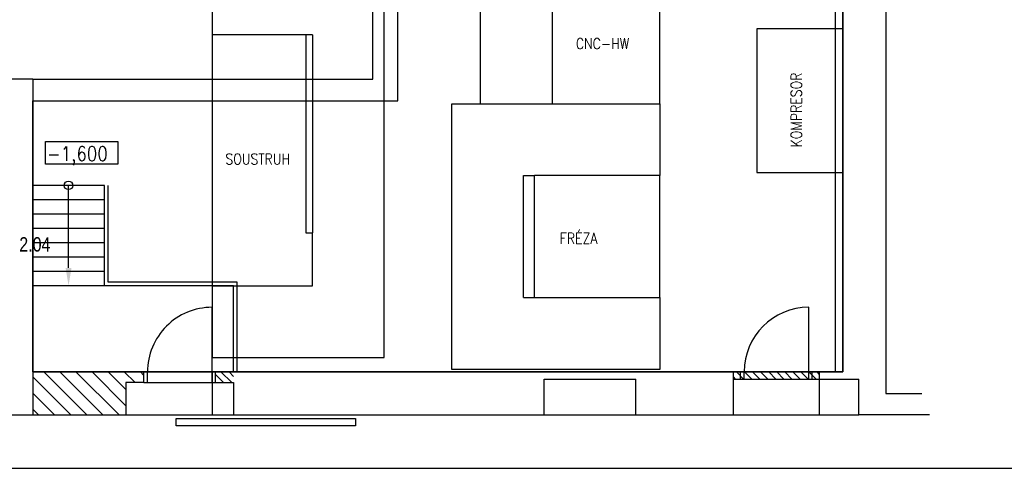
# Model space of a CAD drawing. Header units: millimetres. Extents: x 6491141 to 6692158, y 1846388 to 1929513.
# Tile 217 of 245: x 6645839 to 6659560, y 1894634 to 1900887. Entities that reach past the tile are written whole.
import ezdxf

# ---------------------------------------------------------------- set-up
doc = ezdxf.new("R2010")
doc.units = ezdxf.units.MM
doc.layers.add('Pozice', color=6, linetype='Continuous')
doc.layers.add('Stavba', color=152, linetype='Continuous')
doc.styles.add('KOTY', font='romans.shx', dxfattribs={"width": 0.85, "height": 50})
doc.styles.add('ROMAND', font='romand.shx', dxfattribs={"width": 0.85})
doc.styles.add('romans', font='arial.ttf', dxfattribs={"width": 0.8, "height": 140})
pattern_1 = [(135, (6334749.01, 1903645.36), (-56.1266, -56.1266), [])]

msp = doc.modelspace()

# ---------------------------------------------------------------- hatches: boundary and pattern name
at = {"layer": 'Stavba'}
h = msp.add_hatch(dxfattribs=at)
h.set_pattern_fill('ANSI31', color=256, scale=25, angle=90)
h.set_pattern_definition(pattern_1)
h.paths.add_polyline_path([(6648819.5, 1895977.8), (6648569.5, 1895977.8), (6648569.5, 1895827.8), (6648819.5, 1895827.9)])
h = msp.add_hatch(dxfattribs=at)
h.set_pattern_fill('ANSI31', color=256, scale=25, angle=90)
h.set_pattern_definition(pattern_1)
h.paths.add_polyline_path([(6655784.5, 1895977.8), (6656984.5, 1895977.8), (6656984.5, 1895877.8), (6655784.5, 1895877.8)])

# ---------------------------------------------------------------- linework, layer by layer
msp.add_lwpolyline([(6629158.1, 1916908.7), (6629158.1, 1894633.7), (6692158.1, 1894633.7), (6692158.1, 1916908.7)], close=True)
for p, q in [((6657209.5, 1895977.8), (6657209.5, 1915147.8)), ((6657309.5, 1895977.8), (6657309.5, 1915147.8)), ((6651109.5, 1899757.8), (6651109.5, 1909977.8)), ((6657309.5, 1909977.8), (6657309.5, 1895977.8)), ((6650759.5, 1900057.8), (6650759.5, 1908477.8)), ((6651109.5, 1899757.8), (6651109.5, 1908477.8)), ((6657309.5, 1903877.8), (6657309.5, 1895977.8)), ((6657909.5, 1903377.8), (6657909.5, 1895677.8)), ((6648519.5, 1901677.8), (6648519.5, 1900677.8)), ((6650919.5, 1896177.8), (6650919.5, 1901677.8)), ((6652259.5, 1899713.1), (6652259.5, 1901413.1)), ((6653259.5, 1901413.1), (6653259.5, 1899713.1)), ((6654759.5, 1899713.1), (6654759.5, 1901413.1)), ((6656109.5, 1900757.8), (6656109.5, 1898757.8)), ((6657309.5, 1900757.8), (6656109.5, 1900757.8)), ((6657309.5, 1898757.8), (6657309.5, 1900757.8)), ((6648519.5, 1900677.8), (6648519.5, 1897177.8)), ((6649919.5, 1900677.8), (6648519.5, 1900677.8)), ((6649827.2, 1900677.8), (6649827.2, 1897917.7)), ((6649919.5, 1900677.8), (6649919.5, 1897917.7)), ((6646019.5, 1900057.8), (6640759.5, 1900057.8)), ((6646019.5, 1900057.8), (6646019.5, 1895977.8)), ((6646019.5, 1900057.8), (6650759.5, 1900057.8)), ((6646019.5, 1899757.8), (6651109.5, 1899757.8)), ((6646019.5, 1895977.8), (6646019.5, 1899757.8)), ((6646019.5, 1899757.8), (6651109.5, 1899757.8)), ((6651859.5, 1896013.1), (6651859.5, 1899713.1)), ((6651859.5, 1899713.1), (6653259.5, 1899713.1)), ((6653259.5, 1899713.1), (6654759.5, 1899713.1)), ((6654759.5, 1899713.1), (6654759.5, 1898713.1)), ((6646197.4, 1899187), (6647204.4, 1899187)), ((6646197.4, 1898875.4), (6646197.4, 1899187)), ((6647204.4, 1899187), (6647204.4, 1898875.4)), ((6647204.4, 1898875.4), (6646197.4, 1898875.4)), ((6652859.5, 1897013.1), (6652859.5, 1898713.1)), ((6652859.5, 1898713.1), (6653012.8, 1898713.1)), ((6654759.5, 1898713.1), (6653012.8, 1898713.1)), ((6653012.8, 1897013.1), (6653012.8, 1898713.1)), ((6654759.5, 1897013.1), (6654759.5, 1898713.1)), ((6656109.5, 1898757.8), (6657309.5, 1898757.8)), ((6647019.5, 1898577.8), (6646019.5, 1898577.8)), ((6646519.5, 1897427.8), (6646519.5, 1898577.8)), ((6647019.5, 1897177.8), (6647019.5, 1898577.8)), ((6647069.5, 1897227.8), (6647069.5, 1898577.8)), ((6647019.5, 1898377.8), (6646019.5, 1898377.8)), ((6647019.5, 1898177.8), (6646019.5, 1898177.8)), ((6647019.5, 1897977.8), (6646019.5, 1897977.8)), ((6649827.2, 1897917.7), (6649919.5, 1897917.7)), ((6649919.5, 1897177.8), (6649919.5, 1897917.7)), ((6647019.5, 1897777.8), (6646019.5, 1897777.8)), ((6647019.5, 1897577.8), (6646019.5, 1897577.8)), ((6647019.5, 1897377.8), (6646019.5, 1897377.8)), ((6647019.5, 1897177.8), (6646019.5, 1897177.8)), ((6648819.5, 1897177.8), (6647019.5, 1897177.8)), ((6648869.5, 1897227.8), (6647069.5, 1897227.8)), ((6648519.5, 1897177.8), (6649919.5, 1897177.8)), ((6648519.5, 1897177.8), (6648519.5, 1896177.8)), ((6648819.5, 1895977.8), (6648819.5, 1897177.8)), ((6648869.5, 1895977.8), (6648869.5, 1897227.8)), ((6652859.5, 1897013.1), (6653012.8, 1897013.1)), ((6653012.8, 1897013.1), (6654759.5, 1897013.1)), ((6654759.5, 1897013.1), (6654759.5, 1896013.1)), ((6648519.5, 1895977.8), (6648519.5, 1896877.8)), ((6656834.5, 1895977.8), (6656834.5, 1896877.8)), ((6648519.5, 1896177.8), (6650919.5, 1896177.8)), ((6646019.5, 1895977.8), (6647569.5, 1895977.8)), ((6646019.5, 1895977.8), (6646019.5, 1895377.8)), ((6657309.5, 1895977.8), (6646019.5, 1895977.8)), ((6646773.7, 1895377.8), (6646173.7, 1895977.8)), ((6646998.2, 1895377.8), (6646398.2, 1895977.8)), ((6647222.7, 1895377.8), (6646622.7, 1895977.8)), ((6647319.5, 1895505.6), (6646847.3, 1895977.8)), ((6647319.5, 1895730.1), (6647071.8, 1895977.8)), ((6647446.2, 1895827.8), (6647296.3, 1895977.8)), ((6647569.5, 1895929.1), (6647520.8, 1895977.8)), ((6647569.5, 1895827.8), (6647569.5, 1895977.8)), ((6647569.5, 1895977.8), (6648569.5, 1895977.8)), ((6647619.5, 1895827.8), (6647619.5, 1895977.8)), ((6648519.5, 1895827.8), (6648519.5, 1895977.8)), ((6648519.5, 1895977.8), (6648519.5, 1895377.8)), ((6648519.5, 1895977.8), (6648569.5, 1895977.8)), ((6648569.5, 1895827.8), (6648569.5, 1895977.8)), ((6648569.5, 1895977.8), (6657309.5, 1895977.8)), ((6654759.5, 1896013.1), (6651859.5, 1896013.1)), ((6655784.5, 1895377.8), (6655784.5, 1895977.8)), ((6655784.5, 1895977.8), (6655884.5, 1895977.8)), ((6655884.5, 1895877.8), (6655884.5, 1895977.8)), ((6655884.5, 1895977.8), (6656884.5, 1895977.8)), ((6655934.5, 1895877.8), (6655934.5, 1895977.8)), ((6656834.5, 1895877.8), (6656834.5, 1895977.8)), ((6656884.5, 1895977.8), (6656984.5, 1895977.8)), ((6656884.5, 1895877.8), (6656884.5, 1895977.8)), ((6656984.5, 1895377.8), (6656984.5, 1895977.8)), ((6646549.2, 1895377.8), (6646019.5, 1895907.5)), ((6647569.5, 1895827.8), (6647319.5, 1895827.9)), ((6647319.5, 1895827.9), (6647319.5, 1895377.8)), ((6647569.5, 1895827.8), (6648569.5, 1895827.8)), ((6648569.5, 1895827.8), (6648819.5, 1895827.9)), ((6648819.5, 1895827.9), (6648819.5, 1895377.8)), ((6653149.5, 1895377.8), (6653149.5, 1895877.8)), ((6653149.5, 1895877.8), (6654424.5, 1895877.8)), ((6654424.5, 1895377.8), (6654424.5, 1895877.8)), ((6655784.5, 1895377.8), (6655784.5, 1895877.8)), ((6655784.5, 1895877.8), (6657534.5, 1895877.8)), ((6655784.5, 1895877.8), (6655884.5, 1895877.8)), ((6655884.5, 1895877.8), (6656884.5, 1895877.8)), ((6656884.5, 1895877.8), (6656984.5, 1895877.8)), ((6657534.5, 1895377.8), (6657534.5, 1895877.8)), ((6646324.7, 1895377.8), (6646019.5, 1895683)), ((6657909.5, 1895677.8), (6658410.1, 1895677.8)), ((6645569.5, 1895377.8), (6647319.5, 1895377.8)), ((6646100.2, 1895377.8), (6646019.5, 1895458.5)), ((6647319.5, 1895377.8), (6648819.5, 1895377.8)), ((6648519.5, 1895377.8), (6648819.5, 1895377.8)), ((6648819.5, 1895377.8), (6653149.5, 1895377.8)), ((6653149.5, 1895377.8), (6654424.5, 1895377.8)), ((6654424.5, 1895377.8), (6655784.5, 1895377.8)), ((6655784.5, 1895377.8), (6656984.5, 1895377.8)), ((6656984.5, 1895377.8), (6657534.5, 1895377.8)), ((6658519.5, 1895377.8), (6657534.5, 1895377.8)), ((6648019.5, 1895327.8), (6650519.5, 1895327.8)), ((6648019.5, 1895227.8), (6648019.5, 1895327.8)), ((6650519.5, 1895227.8), (6648019.5, 1895227.8)), ((6650519.5, 1895327.8), (6650519.5, 1895227.8))]:
    msp.add_line(p, q, dxfattribs=at)
msp.add_circle((6646519.5, 1898577.8), 60, dxfattribs=at)
for centre, start, end in [((6648519.5, 1895977.8), 89.99962, 180.00091), ((6656834.5, 1895977.8), 90, 180)]:
    msp.add_arc(centre, 900, start, end, dxfattribs=at)
msp.add_solid([(6646561.1, 1897427.8), (6646519.5, 1897177.8), (6646477.8, 1897427.8)], dxfattribs=at)

# ---------------------------------------------------------------- texts
at = {"layer": 'Pozice', "color": 6, "insert": (6645832.6, 1897652.5), "char_height": 200, "width": 162.119, "attachment_point": 7, "style": 'romans'}
msp.add_mtext('2.04', dxfattribs=at)
at = {"layer": 'Stavba', "style": 'ROMAND', "width": 0.85}
for s, rotation, p in [('CNC-HW', 360, (6653588.8, 1900478.6)), ('KOMPRESOR', 90, (6656737, 1899106.4)), ('SOUSTRUH', 360, (6648705, 1898868.6)), ('FRÉZA', 360, (6653364.8, 1897763.8))]:
    msp.add_text(s, height=150, rotation=rotation, dxfattribs=at).set_placement(p)
at = {"layer": 'Stavba', "style": 'KOTY', "width": 0.85}
msp.add_text('-1,600', height=200, dxfattribs=at).set_placement((6646220.8, 1898918.9))

doc.saveas('drawing.dxf')
